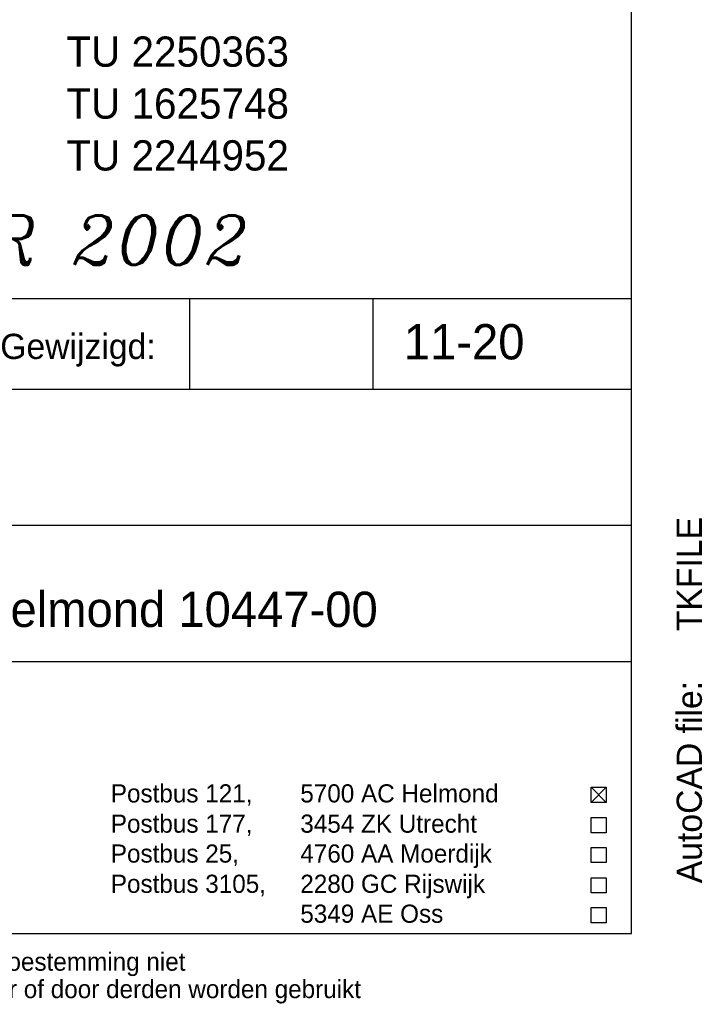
# Model space of a CAD drawing. Extents: x -33748 to 12452, y -14932 to 2888.
# Tile 149 of 194: x -26762 to -25407, y -2992 to -1039. Entities that reach past the tile are written whole.
import ezdxf

# ---------------------------------------------------------------- set-up
doc = ezdxf.new("R2010")
doc.units = 0
doc.header["$LTSCALE"] = 20
doc.layers.get('0').update_dxf_attribs({"color": 15, "linetype": 'CONTINUOUS'})
for name, color, linetype in [('00KAD070', 5, 'CONTINUOUS'), ('BL$2----', 7, 'CONTINUOUS'), ('BL$4----', 7, 'CONTINUOUS'), ('TUNR', 1, 'CONTINUOUS'), ('WL561---', 4, 'CONTINUOUS')]:
    doc.layers.add(name, color=color, linetype=linetype)
doc.styles.add('BURO-018', font='BUROFONT.shx', dxfattribs={"height": 36})
doc.styles.add('BURO-025', font='BUROFONT.shx', dxfattribs={"height": 50})
doc.styles.add('BURO-035', font='BUROFONT.shx', dxfattribs={"height": 70})
doc.styles.add('ITALICC', font='italicc', dxfattribs={"width": 10, "height": 10})

# ---------------------------------------------------------------- blocks, each defined once
blk = doc.blocks.new('A4-VER')
at = {"layer": '00KAD070', "linetype": 'CONTINUOUS'}
for p, q in [((200, 10), (200, 287)), ((10, 10), (200, 10))]:
    blk.add_line(p, q, dxfattribs=at)

msp = doc.modelspace()

# ---------------------------------------------------------------- linework, layer by layer
at = {"color": 1}
for p, q in [((-28148.0224, -1591.81975), (-25548.0224, -1591.81975)), ((-26424.2335, -1771.81975), (-26424.2335, -1591.81975)), ((-26060.49925, -1771.81975), (-26060.49925, -1591.81975)), ((-25548.0224, -2851.81975), (-25548.0224, -1591.81975)), ((-28148.0224, -1771.81975), (-25548.0224, -1771.81975)), ((-28148.0224, -2041.81975), (-25548.0224, -2041.81975)), ((-28148.0224, -2311.81975), (-25548.0224, -2311.81975)), ((-25628.0224, -2561.53221), (-25598.0224, -2591.53221)), ((-25628.0224, -2591.53221), (-25598.0224, -2561.53221)), ((-25628.0224, -2561.53221), (-25598.0224, -2561.53221)), ((-25628.0224, -2591.53221), (-25628.0224, -2561.53221)), ((-25598.0224, -2561.53221), (-25598.0224, -2591.53221)), ((-25598.0224, -2591.53221), (-25628.0224, -2591.53221)), ((-25628.0224, -2651.53221), (-25628.0224, -2621.53221)), ((-25628.0224, -2621.53221), (-25598.0224, -2621.53221)), ((-25598.0224, -2621.53221), (-25598.0224, -2651.53221)), ((-25598.0224, -2651.53221), (-25628.0224, -2651.53221)), ((-25628.0224, -2710.85915), (-25628.0224, -2680.85915)), ((-25628.0224, -2680.85915), (-25598.0224, -2680.85915)), ((-25598.0224, -2680.85915), (-25598.0224, -2710.85915)), ((-25598.0224, -2710.85915), (-25628.0224, -2710.85915)), ((-25628.0224, -2770.85915), (-25628.0224, -2740.85915)), ((-25628.0224, -2740.85915), (-25598.0224, -2740.85915)), ((-25598.0224, -2740.85915), (-25598.0224, -2770.85915)), ((-25598.0224, -2770.85915), (-25628.0224, -2770.85915)), ((-25628.0224, -2800.18609), (-25598.0224, -2800.18609)), ((-25628.0224, -2830.18609), (-25628.0224, -2800.18609)), ((-25598.0224, -2800.18609), (-25598.0224, -2830.18609)), ((-25598.0224, -2830.18609), (-25628.0224, -2830.18609))]:
    msp.add_line(p, q, dxfattribs=at)

# ---------------------------------------------------------------- block references
at = {"layer": 'BL$2----', "xscale": 20, "yscale": 20, "zscale": 20}
msp.add_blockref('A4-VER', (-29548.0224, -3051.81975), dxfattribs=at)

# ---------------------------------------------------------------- texts
at = {"color": 1}
for s, height, style, p in [('Gewijzigd:', 50, 'BURO-025', (-26800.28294, -1711.81975)), ('Postbus 121, ', 36, 'BURO-018', (-26580.88927, -2591.53221)), ('5700 AC Helmond', 36, 'BURO-018', (-26204.99924, -2591.53221)), ('Postbus 177, ', 36, 'BURO-018', (-26580.88927, -2651.53221)), ('3454 ZK Utrecht', 36, 'BURO-018', (-26204.99924, -2651.53221)), ('Postbus 25, ', 36, 'BURO-018', (-26580.88927, -2710.85915)), ('4760 AA Moerdijk', 36, 'BURO-018', (-26204.99924, -2710.85915)), ('Postbus 3105,', 36, 'BURO-018', (-26580.88927, -2770.85915)), ('2280 GC Rijswijk', 36, 'BURO-018', (-26204.99924, -2770.85915)), ('5349 AE Oss', 36, 'BURO-018', (-26204.99924, -2830.18609)), ('Deze tekening blijft eigendom en mag zonder onze schriftelijke toestemming niet', 36, 'BURO-018', (-28148.0224, -2925.29347)), ('gekopieerd of aan derden ter inzage worden gegeven, noch voor of door derden worden gebruikt', 36, 'BURO-018', (-28148.0224, -2979.67362))]:
    msp.add_text(s, height=height, dxfattribs=dict(at, style=style)).set_placement(p)
at = {"color": 1, "style": 'BURO-025'}
msp.add_text('AutoCAD file:', height=50, rotation=90, dxfattribs=at).set_placement((-25408.35226, -2751.81975))
msp.add_attdef('TKFILE', (-25408.35226, -2251.81975), '', height=50, rotation=90, dxfattribs=at)
at = {"layer": 'BL$4----', "color": 3, "style": 'BURO-035'}
for s, p in [('11-20', (-25999.64978, -1712.66931)), ('opleidingscentrum KM-laan Helmond 10447-00', (-28007.76598, -2243.42628))]:
    msp.add_text(s, height=70, dxfattribs=at).set_placement(p)
at = {"layer": 'TUNR', "color": 1}
for s, p in [('TU 2250363', (-26669.11385, -1132.11234)), ('TU 1625748', (-26669.11385, -1235.17706)), ('TU 2244952', (-26669.11385, -1337.96385))]:
    msp.add_text(s, height=60.000004, dxfattribs=at).set_placement(p)
at = {"layer": 'WL561---', "color": 5, "linetype": 'CONTINUOUS', "style": 'ITALICC'}
msp.add_text('REVISIE DECEMBER 2002', height=97.8432, dxfattribs=at).set_placement((-28162.67888, -1524.87936))

doc.saveas('drawing.dxf')
